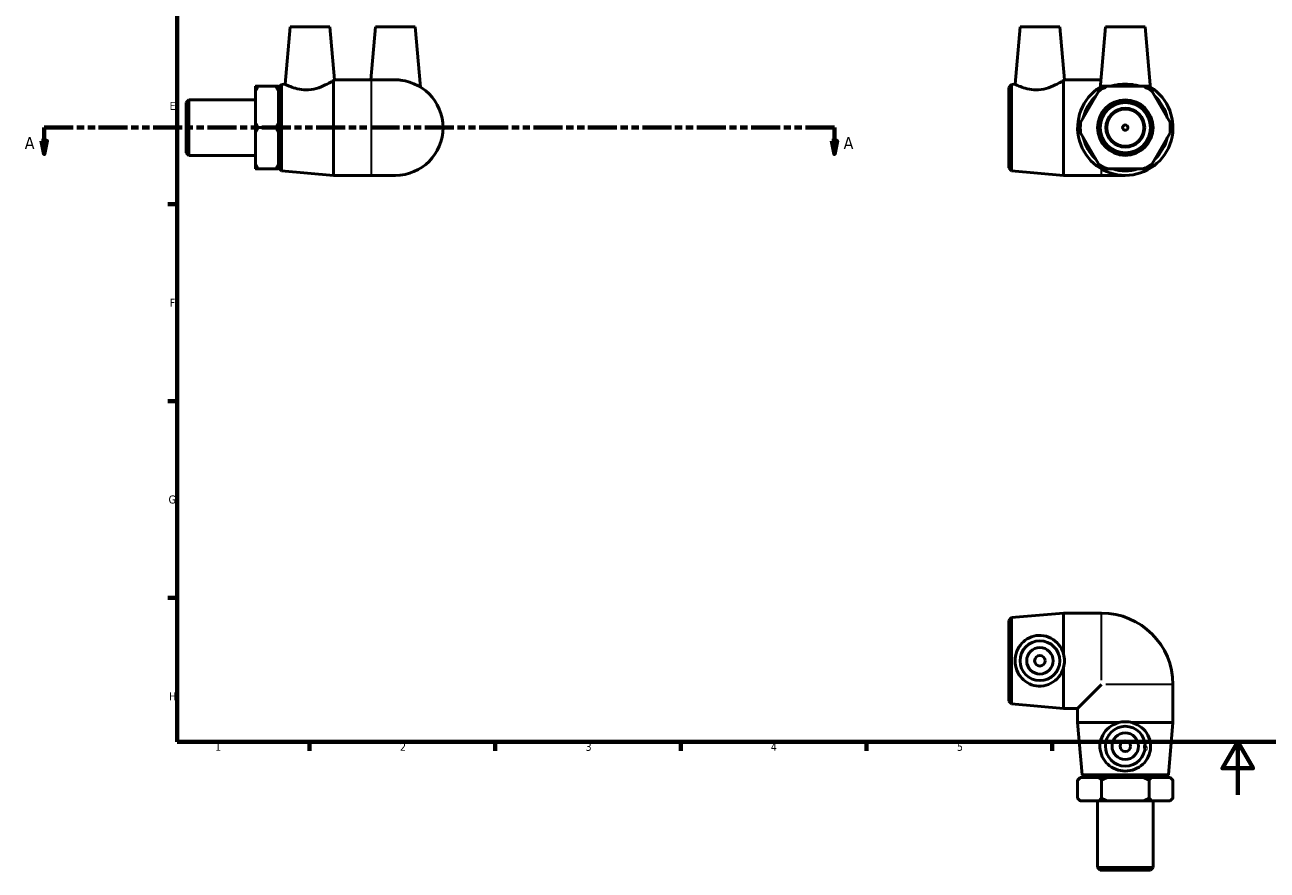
# Model space of a CAD drawing. Header units: millimetres. Extents: x -37 to 901, y -28 to 594.
# Tile 1 of 3: x -37 to 432, y -28 to 290. Entities that reach past the tile are written whole.
import ezdxf

# ---------------------------------------------------------------- set-up
doc = ezdxf.new("R2010")
doc.units = ezdxf.units.MM
doc.linetypes.add('DOUBLE_DASH_CHAIN', pattern=[1.2403, 0.6614, -0.0827, 0.1654, -0.0827, 0.1654, -0.0827])
for name, color, linetype, lineweight in [('Border (ANSI)', 7, 'Continuous', 70), ('Section Line (ANSI)', 7, 'DOUBLE_DASH_CHAIN', 70), ('Visible (ANSI)', 7, 'Continuous', 50), ('Visible Narrow (ANSI)', 7, 'Continuous', 35)]:
    doc.layers.add(name, color=color, linetype=linetype, lineweight=lineweight)
doc.styles.add('Label Text (ANSI)', font='tahoma.ttf')
doc.styles.add('Note Text (ANSI)', font='tahoma.ttf')

# ---------------------------------------------------------------- blocks, each defined once
blk = doc.blocks.new('Borders Default Border')
at = {"layer": 'Border (ANSI)'}
for p, q in [((20, 222.75), (16.55, 222.75)), ((20, 148.5), (16.55, 148.5)), ((20, 74.25), (16.55, 74.25)), ((70.08, 20), (70.08, 16.55)), ((140.17, 20), (140.17, 16.55)), ((210.25, 20), (210.25, 16.55)), ((280.33, 20), (280.33, 16.55)), ((350.42, 20), (350.42, 16.55))]:
    blk.add_line(p, q, dxfattribs=at)
at = {"layer": 'Border (ANSI)', "flags": 128}
for points in [[(20, 20), (20, 574), (821, 574), (821, 20), (20, 20)], [(420.5, 0), (420.5, 20), (414.73, 10), (426.27, 10), (420.5, 20)]]:
    blk.add_lwpolyline(points, dxfattribs=at)
at = {"layer": 'Border (ANSI)', "color": 230, "true_color": 0xff0080, "char_height": 3.05, "attachment_point": 7, "style": 'Note Text (ANSI)'}
for s, insert in [('E', (17.21, 258.35)), ('F', (17.29, 184.1)), ('G', (16.81, 109.79)), ('H', (16.97, 35.6)), ('1', (34.35, 16.55)), ('2', (104.2, 16.55)), ('3', (174.26, 16.49)), ('4', (244.23, 16.55)), ('5', (314.48, 16.49)), ('6', (384.49, 16.49))]:
    blk.add_mtext(s, dxfattribs=dict(at, insert=insert))
blk = doc.blocks.new('2dTransSection0')
at = {"layer": 'Section Line (ANSI)', "linetype": 'DOUBLE_DASH_CHAIN', "ltscale": 16.551283}
blk.add_line((-30.11, 251.68), (268.21, 251.68), dxfattribs=at)
at = {"layer": 'Section Line (ANSI)', "linetype": 'Continuous'}
for p, q in [((-30.11, 251.68), (-19.19, 251.68)), ((-30.11, 251.68), (-30.11, 246.68)), ((257.28, 251.68), (268.21, 251.68)), ((268.21, 251.68), (268.21, 246.68)), ((-31.11, 246.68), (-30.11, 241.68)), ((-29.11, 246.68), (-31.11, 246.68)), ((-30.11, 246.68), (-30.11, 241.68)), ((-30.11, 241.68), (-29.11, 246.68)), ((267.21, 246.68), (268.21, 241.68)), ((269.21, 246.68), (267.21, 246.68)), ((268.21, 246.68), (268.21, 241.68)), ((268.21, 241.68), (269.21, 246.68))]:
    blk.add_line(p, q, dxfattribs=at)
at = {"layer": 'Section Line (ANSI)', "linetype": 'Continuous', "flags": 128}
for points in [[(-31.11, 246.68), (-30.11, 241.68), (-29.11, 246.68), (-31.11, 246.68)], [(267.21, 246.68), (268.21, 241.68), (269.21, 246.68), (267.21, 246.68)]]:
    blk.add_lwpolyline(points, dxfattribs=at)
at = {"layer": 'Section Line (ANSI)'}
for points in [[(-31.11, 246.68), (-30.11, 241.68), (-29.11, 246.68), (-31.11, 246.68)], [(267.21, 246.68), (268.21, 241.68), (269.21, 246.68), (267.21, 246.68)]]:
    blk.add_solid(points, dxfattribs=at)
at = {"layer": 'Section Line (ANSI)', "char_height": 4.57, "attachment_point": 7, "style": 'Label Text (ANSI)'}
for insert in [(-37.48, 243.61), (271.68, 243.61)]:
    blk.add_mtext('A', dxfattribs=dict(at, insert=insert))

msp = doc.modelspace()

# ---------------------------------------------------------------- linework, layer by layer
at = {"layer": 'Visible (ANSI)'}
for p, q in [((62.719, 289.677), (60.829, 268.084)), ((62.719, 289.677), (77.719, 289.677)), ((77.719, 289.677), (79.466, 269.707)), ((94.959, 289.677), (93.209, 269.677)), ((94.959, 289.677), (109.959, 289.677)), ((109.959, 289.677), (111.945, 266.975)), ((338.306, 289.677), (336.416, 268.084)), ((338.306, 289.677), (353.306, 289.677)), ((353.306, 289.677), (355.053, 269.707)), ((370.546, 289.677), (368.502, 266.325)), ((370.546, 289.677), (385.546, 289.677)), ((385.546, 289.677), (387.589, 266.325)), ((58.459, 266.877), (59.455, 267.964)), ((59.455, 267.964), (60.829, 268.084)), ((59.455, 267.964), (59.455, 235.391)), ((79.125, 233.677), (79.125, 269.495)), ((79.418, 269.677), (93.459, 269.677)), ((102.459, 269.677), (93.459, 269.677)), ((334.046, 266.877), (335.042, 267.964)), ((335.042, 267.964), (336.416, 268.084)), ((335.042, 267.964), (335.042, 235.391)), ((354.712, 233.677), (354.712, 269.495)), ((355.005, 269.677), (368.796, 269.677)), ((49.609, 265.345), (49.609, 267.266)), ((49.609, 253.598), (49.609, 265.345)), ((50.609, 267.266), (57.359, 267.266)), ((58.359, 267.266), (58.359, 265.345)), ((58.359, 265.345), (58.359, 253.598)), ((58.459, 236.477), (58.459, 266.877)), ((334.046, 236.477), (334.046, 266.877)), ((367.937, 265.345), (361.154, 253.598)), ((384.828, 267.266), (371.263, 267.266)), ((394.937, 253.598), (388.154, 265.345)), ((23.459, 261.155), (24.459, 262.155)), ((23.459, 242.2), (23.459, 261.155)), ((24.459, 262.155), (24.459, 241.2)), ((24.459, 262.155), (49.609, 262.155)), ((58.359, 261.677), (58.459, 261.677)), ((49.609, 249.757), (49.609, 253.598)), ((58.359, 253.598), (58.359, 249.757)), ((49.609, 238.009), (49.609, 249.757)), ((50.609, 251.677), (57.359, 251.677)), ((58.359, 249.757), (58.359, 238.009)), ((361.154, 249.757), (367.937, 238.009)), ((388.154, 238.009), (394.937, 249.757)), ((23.459, 242.2), (24.459, 241.2)), ((24.459, 241.2), (49.609, 241.2)), ((58.359, 241.677), (58.459, 241.677)), ((49.609, 236.089), (49.609, 238.009)), ((57.359, 236.089), (50.609, 236.089)), ((58.359, 238.009), (58.359, 236.089)), ((58.459, 236.477), (59.455, 235.391)), ((59.455, 235.391), (79.125, 233.677)), ((334.046, 236.477), (335.042, 235.391)), ((335.042, 235.391), (354.712, 233.677)), ((371.263, 236.089), (384.828, 236.089)), ((79.125, 233.677), (93.459, 233.677)), ((93.459, 233.677), (102.459, 233.677)), ((354.712, 233.677), (369.046, 233.677)), ((369.046, 233.677), (378.046, 233.677)), ((334.046, 65.729), (335.042, 66.816)), ((334.046, 35.329), (334.046, 65.729)), ((335.042, 66.816), (354.712, 68.529)), ((335.042, 66.816), (335.042, 34.242)), ((354.712, 53.083), (354.712, 68.529)), ((354.712, 68.529), (369.046, 68.529)), ((354.712, 32.529), (354.712, 47.974)), ((369.046, 41.529), (360.046, 32.529)), ((396.046, 27.195), (396.046, 41.529)), ((334.046, 35.329), (335.042, 34.242)), ((335.042, 34.242), (354.712, 32.529)), ((354.712, 32.529), (360.046, 32.529)), ((360.046, 27.195), (360.046, 32.529)), ((375.491, 27.195), (360.046, 27.195)), ((361.759, 7.525), (360.046, 27.195)), ((396.046, 27.195), (380.6, 27.195)), ((394.332, 7.525), (396.046, 27.195)), ((361.046, 6.429), (360.046, 5.429)), ((360.046, 5.429), (360.046, -1.321)), ((361.046, 6.429), (361.154, 6.429)), ((361.154, 6.429), (367.937, 6.429)), ((361.759, 7.525), (394.332, 7.525)), ((362.846, 6.529), (361.759, 7.525)), ((393.246, 6.529), (362.846, 6.529)), ((367.937, 6.429), (371.263, 6.429)), ((368.046, 6.429), (368.046, 6.529)), ((369.046, 5.429), (369.046, -1.321)), ((371.263, 6.429), (384.828, 6.429)), ((384.828, 6.429), (388.154, 6.429)), ((387.046, -1.321), (387.046, 5.429)), ((388.046, 6.429), (388.046, 6.529)), ((388.154, 6.429), (394.937, 6.429)), ((393.246, 6.529), (394.332, 7.525)), ((394.937, 6.429), (395.046, 6.429)), ((395.046, 6.429), (396.046, 5.429)), ((396.046, -1.321), (396.046, 5.429)), ((361.046, -2.321), (360.046, -1.321)), ((361.154, -2.321), (361.046, -2.321)), ((367.937, -2.321), (361.154, -2.321)), ((367.568, -27.471), (367.568, -2.321)), ((371.263, -2.321), (367.937, -2.321)), ((384.828, -2.321), (371.263, -2.321)), ((388.154, -2.321), (384.828, -2.321)), ((394.937, -2.321), (388.154, -2.321)), ((388.523, -27.471), (388.523, -2.321)), ((395.046, -2.321), (394.937, -2.321)), ((395.046, -2.321), (396.046, -1.321)), ((367.568, -27.471), (388.523, -27.471)), ((368.568, -28.471), (367.568, -27.471)), ((387.523, -28.471), (388.523, -27.471)), ((387.523, -28.471), (368.568, -28.471))]:
    msp.add_line(p, q, dxfattribs=at)
for centre, radius in [((378.046, 251.677), 10.477), ((378.046, 251.677), 9.477), ((378.046, 251.677), 7.334), ((378.046, 251.677), 7), ((378.046, 251.677), 1), ((345.806, 50.529), 7.5), ((345.806, 50.529), 5), ((345.806, 50.529), 2), ((378.046, 18.289), 7.5), ((378.046, 18.289), 5), ((378.046, 18.289), 2)]:
    msp.add_circle(centre, radius, dxfattribs=at)
for centre, radius, start, end in [((102.459, 251.677), 18, 270, 90), ((378.046, 251.677), 16.287, 73.16129, 106.83871), ((378.046, 251.677), 18, 121.80379, 58.19621), ((378.046, 251.677), 16.287, 133.16129, 166.83871), ((378.046, 251.677), 17, 113.51322, 126.48678), ((378.046, 251.677), 17, 53.51322, 66.48678), ((378.046, 251.677), 16.287, 13.16129, 46.83871), ((378.046, 251.677), 17, 173.51322, 186.48678), ((378.046, 251.677), 17, 353.51322, 6.48678), ((378.046, 251.677), 16.287, 193.16129, 226.83871), ((378.046, 251.677), 16.287, 313.16129, 346.83871), ((378.046, 251.677), 17, 233.51322, 246.48678), ((378.046, 251.677), 16.287, 253.16129, 286.83871), ((378.046, 251.677), 17, 293.51322, 306.48678), ((369.046, 41.529), 27, 0, 90)]:
    msp.add_arc(centre, radius, start, end, dxfattribs=at)
for points, knots in [([(69.694, 265.949), (68.534, 265.865), (67.321, 265.945), (65.132, 266.35), (64.154, 266.661), (62.617, 267.234), (61.947, 267.539), (61.053, 267.966), (60.829, 268.084), (60.829, 268.084)], [5.8567765, 5.8567765, 5.8567765, 5.8567765, 6.2062798, 6.2062798, 6.5557831, 6.5557831, 6.9078767, 6.9078767, 7.2599703, 7.2599703, 7.2599703, 7.2599703]), ([(79.125, 269.495), (79.016, 269.428), (78.88, 269.345), (78.228, 268.953), (77.498, 268.529), (75.814, 267.665), (74.73, 267.161), (72.318, 266.343), (70.985, 266.042), (69.694, 265.949)], [4.5842158, 4.5842158, 4.5842158, 4.5842158, 4.7055002, 4.7055002, 5.0794183, 5.0794183, 5.4680974, 5.4680974, 5.8567765, 5.8567765, 5.8567765, 5.8567765]), ([(101.499, 269.677), (101.821, 269.697), (102.142, 269.707), (103.301, 269.707), (104.172, 269.636), (105.013, 269.495)], [1.43021183, 1.43021183, 1.43021183, 1.43021183, 1.52519444, 1.52519444, 1.77782826, 1.77782826, 1.77782826, 1.77782826]), ([(345.281, 265.949), (344.121, 265.865), (342.908, 265.945), (340.719, 266.35), (339.741, 266.661), (338.204, 267.234), (337.534, 267.539), (336.64, 267.966), (336.416, 268.084), (336.416, 268.084)], [5.8567765, 5.8567765, 5.8567765, 5.8567765, 6.2062798, 6.2062798, 6.5557831, 6.5557831, 6.9078767, 6.9078767, 7.2599703, 7.2599703, 7.2599703, 7.2599703]), ([(354.712, 269.495), (354.603, 269.428), (354.467, 269.345), (353.815, 268.953), (353.085, 268.529), (351.401, 267.665), (350.317, 267.161), (347.905, 266.343), (346.572, 266.042), (345.281, 265.949)], [4.5842158, 4.5842158, 4.5842158, 4.5842158, 4.7055002, 4.7055002, 5.0794183, 5.0794183, 5.4680974, 5.4680974, 5.8567765, 5.8567765, 5.8567765, 5.8567765]), ([(383.631, 267.265), (383.014, 267.446), (382.331, 267.617), (380.464, 267.966), (379.219, 268.084), (376.872, 268.084), (375.627, 267.966), (373.76, 267.617), (373.077, 267.446), (372.46, 267.265)], [6.6851928, 6.6851928, 6.6851928, 6.6851928, 6.9078767, 6.9078767, 7.2599703, 7.2599703, 7.6120639, 7.6120639, 7.8347478, 7.8347478, 7.8347478, 7.8347478]), ([(345.281, 40.967), (344.121, 41.023), (342.908, 41.321), (340.719, 42.366), (339.741, 43.112), (338.204, 44.779), (337.534, 45.823), (336.64, 48.111), (336.416, 49.355), (336.416, 51.702), (336.64, 52.947), (337.534, 55.235), (338.204, 56.279), (339.741, 57.945), (340.719, 58.691), (342.908, 59.736), (344.121, 60.034), (346.572, 60.153), (347.905, 59.927), (350.317, 58.956), (351.401, 58.211), (353.085, 56.513), (353.815, 55.451), (354.467, 53.883), (354.603, 53.487), (354.712, 53.083)], [5.8567765, 5.8567765, 5.8567765, 5.8567765, 6.2062798, 6.2062798, 6.5557831, 6.5557831, 6.9078767, 6.9078767, 7.2599703, 7.2599703, 7.6120639, 7.6120639, 7.9641575, 7.9641575, 8.3136608, 8.3136608, 8.6631641, 8.6631641, 9.0518431, 9.0518431, 9.4405222, 9.4405222, 9.8144404, 9.8144404, 9.9357247, 9.9357247, 9.9357247, 9.9357247]), ([(354.712, 47.974), (354.94, 48.815), (355.053, 49.687), (355.053, 51.371), (354.94, 52.243), (354.712, 53.083)], [1.27256062, 1.27256062, 1.27256062, 1.27256062, 1.52519444, 1.52519444, 1.77782826, 1.77782826, 1.77782826, 1.77782826]), ([(354.712, 47.974), (354.603, 47.571), (354.467, 47.174), (353.815, 45.606), (353.085, 44.544), (351.401, 42.846), (350.317, 42.102), (347.905, 41.131), (346.572, 40.905), (345.281, 40.967)], [4.5842158, 4.5842158, 4.5842158, 4.5842158, 4.7055002, 4.7055002, 5.0794183, 5.0794183, 5.4680974, 5.4680974, 5.8567765, 5.8567765, 5.8567765, 5.8567765]), ([(387.607, 17.765), (387.551, 16.604), (387.253, 15.391), (386.208, 13.202), (385.462, 12.224), (383.796, 10.687), (382.751, 10.017), (380.464, 9.123), (379.219, 8.9), (376.872, 8.9), (375.627, 9.123), (373.34, 10.017), (372.295, 10.687), (370.629, 12.224), (369.883, 13.202), (368.838, 15.391), (368.54, 16.604), (368.421, 19.055), (368.648, 20.388), (369.618, 22.8), (370.363, 23.884), (372.061, 25.568), (373.123, 26.298), (374.691, 26.95), (375.088, 27.086), (375.491, 27.195)], [5.8567765, 5.8567765, 5.8567765, 5.8567765, 6.2062798, 6.2062798, 6.5557831, 6.5557831, 6.9078767, 6.9078767, 7.2599703, 7.2599703, 7.6120639, 7.6120639, 7.9641575, 7.9641575, 8.3136608, 8.3136608, 8.6631641, 8.6631641, 9.0518431, 9.0518431, 9.4405222, 9.4405222, 9.8144404, 9.8144404, 9.9357247, 9.9357247, 9.9357247, 9.9357247]), ([(380.6, 27.195), (379.759, 27.424), (378.888, 27.536), (377.203, 27.536), (376.332, 27.424), (375.491, 27.195)], [1.27256062, 1.27256062, 1.27256062, 1.27256062, 1.52519444, 1.52519444, 1.77782826, 1.77782826, 1.77782826, 1.77782826]), ([(380.6, 27.195), (381.003, 27.086), (381.4, 26.95), (382.968, 26.298), (384.03, 25.568), (385.728, 23.884), (386.473, 22.8), (387.444, 20.388), (387.67, 19.055), (387.607, 17.765)], [4.5842158, 4.5842158, 4.5842158, 4.5842158, 4.7055002, 4.7055002, 5.0794183, 5.0794183, 5.4680974, 5.4680974, 5.8567765, 5.8567765, 5.8567765, 5.8567765])]:
    msp.add_open_spline(points, degree=3, knots=knots, dxfattribs=at)
for points in [[(79.125, 269.495), (79.353, 269.636), (79.466, 269.707), (79.466, 269.707)], [(354.712, 269.495), (354.94, 269.636), (355.053, 269.707), (355.053, 269.707)]]:
    msp.add_open_spline(points, degree=3, dxfattribs=at)
for points in [[(49.609, 265.345), (50.038, 266.278), (50.609, 267.266)], [(50.609, 267.266), (50.038, 267.266), (49.609, 267.266)], [(57.359, 267.266), (57.929, 266.278), (58.359, 265.345)], [(58.359, 267.266), (57.929, 267.266), (57.359, 267.266)], [(369.046, 267.266), (368.475, 266.278), (367.937, 265.345)], [(371.263, 267.266), (370.186, 267.266), (369.046, 267.266)], [(387.046, 267.266), (385.905, 267.266), (384.828, 267.266)], [(388.154, 265.345), (387.616, 266.278), (387.046, 267.266)], [(50.609, 251.677), (50.038, 252.665), (49.609, 253.598)], [(58.359, 253.598), (57.929, 252.665), (57.359, 251.677)], [(361.154, 253.598), (360.616, 252.665), (360.046, 251.677)], [(396.046, 251.677), (395.475, 252.665), (394.937, 253.598)], [(49.609, 249.757), (50.038, 250.69), (50.609, 251.677)], [(57.359, 251.677), (57.929, 250.69), (58.359, 249.757)], [(360.046, 251.677), (360.616, 250.69), (361.154, 249.757)], [(394.937, 249.757), (395.475, 250.69), (396.046, 251.677)], [(50.609, 236.089), (50.038, 237.077), (49.609, 238.009)], [(49.609, 236.089), (50.038, 236.089), (50.609, 236.089)], [(58.359, 238.009), (57.929, 237.077), (57.359, 236.089)], [(57.359, 236.089), (57.929, 236.089), (58.359, 236.089)], [(367.937, 238.009), (368.475, 237.077), (369.046, 236.089)], [(369.046, 236.089), (370.186, 236.089), (371.263, 236.089)], [(384.828, 236.089), (385.905, 236.089), (387.046, 236.089)], [(387.046, 236.089), (387.616, 237.077), (388.154, 238.009)], [(360.046, 5.429), (360.616, 5.999), (361.154, 6.429)], [(367.937, 6.429), (368.475, 5.999), (369.046, 5.429)], [(369.046, 5.429), (370.186, 5.999), (371.263, 6.429)], [(384.828, 6.429), (385.905, 5.999), (387.046, 5.429)], [(387.046, 5.429), (387.616, 5.999), (388.154, 6.429)], [(394.937, 6.429), (395.475, 5.999), (396.046, 5.429)], [(361.154, -2.321), (360.616, -1.891), (360.046, -1.321)], [(369.046, -1.321), (368.475, -1.891), (367.937, -2.321)], [(371.263, -2.321), (370.186, -1.891), (369.046, -1.321)], [(387.046, -1.321), (385.905, -1.891), (384.828, -2.321)], [(388.154, -2.321), (387.616, -1.891), (387.046, -1.321)], [(396.046, -1.321), (395.475, -1.891), (394.937, -2.321)]]:
    msp.add_rational_spline(points, [1, 1.00201343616, 1], degree=2, dxfattribs=at)
at = {"layer": 'Visible Narrow (ANSI)'}
for p, q in [((93.459, 233.899), (93.459, 269.456)), ((369.046, 233.684), (369.046, 235.859)), ((369.046, 43.208), (369.046, 68.43)), ((395.947, 41.529), (370.724, 41.529))]:
    msp.add_line(p, q, dxfattribs=at)

# ---------------------------------------------------------------- block references
msp.add_blockref('Borders Default Border', (0, 0))
at = {"layer": 'Section Line (ANSI)'}
msp.add_blockref('2dTransSection0', (0, 0), dxfattribs=at)

doc.saveas('drawing.dxf')
